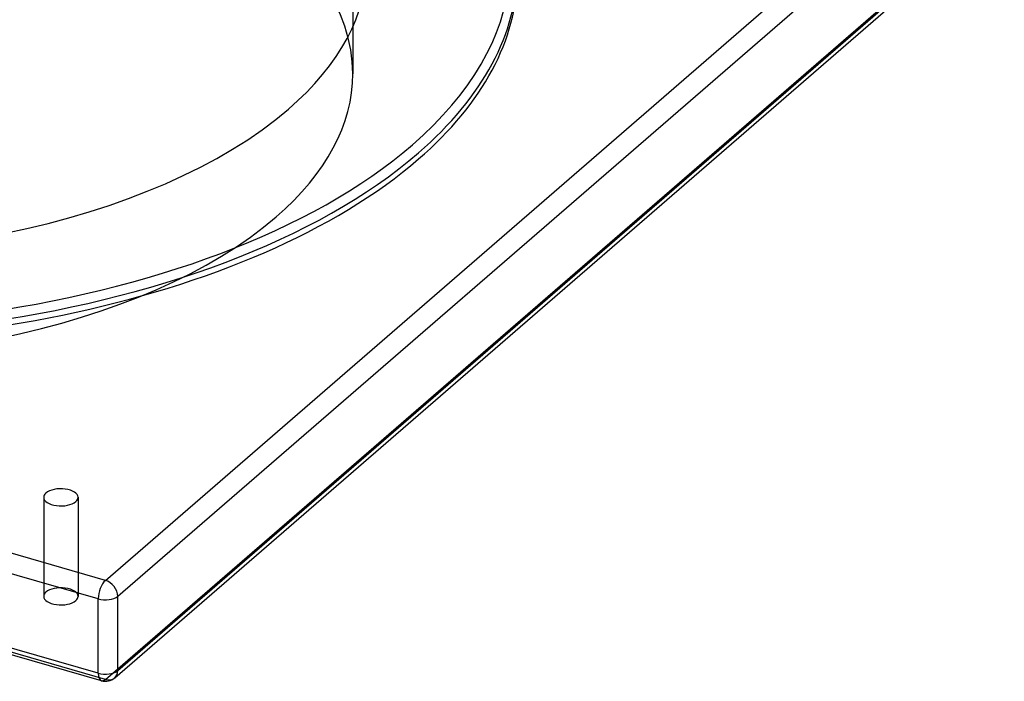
# Model space of a CAD drawing. Header units: millimetres. Extents: x -428 to 428, y -369 to 324.
# Tile 7 of 11: x 84 to 428, y -369 to -137. Entities that reach past the tile are written whole.
import ezdxf

# ---------------------------------------------------------------- set-up
doc = ezdxf.new("R2010")
doc.units = ezdxf.units.MM
doc.layers.add('HIDDEN', color=7, linetype='Continuous')
doc.layers.add('THICK', color=7, linetype='Continuous')

msp = doc.modelspace()

# ---------------------------------------------------------------- linework, layer by layer
at = {"layer": 'HIDDEN'}
for p, q in [((200, -2.43), (200, -156.32)), ((113.47, -368.05), (423.47, -99.58)), ((113.47, -368.05), (-423.47, -213.05)), ((91.91, -304.38), (91.91, -339.02)), ((103.91, -304.38), (103.91, -339.02))]:
    msp.add_line(p, q, dxfattribs=at)
for centre, major_axis, ratio, start_param, end_param in [((0, -2.42), (-255, 0), 0.5, -0.000001, 2.617994), ((0, -156.32), (200, 0), 0.5, -0.000001, 2.617994), ((0, -156.32), (200, 0), 0.5, 3.141591, 5.759587), ((0, -156.32), (200, 0), 0.5, -0.523599, -0.000001), ((97.91, -339.02), (6, 0), 0.5, -0.000094, 2.617994), ((97.91, -339.02), (6, 0), 0.5, 2.617994, 3.141499), ((97.91, -339.02), (6, 0), 0.5, 3.141499, 5.759587), ((97.91, -339.02), (6, 0), 0.5, -0.523599, -0.000094), ((113.47, -363.72), (-1.39, -4.8), 0.433013, 0.000007, 0.588003), ((113.47, -363.72), (-3.27, 3.78), 0.75, 2.284521, 3.141672)]:
    msp.add_ellipse(centre, major_axis=major_axis, ratio=ratio, start_param=start_param, end_param=end_param, dxfattribs=at)
at = {"layer": 'THICK'}
for p, q in [((113.47, -333.41), (423.47, -64.94)), ((117.8, -338.99), (427.8, -70.52)), ((116.74, -367.5), (426.74, -99.03)), ((117.8, -364.97), (427.8, -96.5)), ((113.47, -333.41), (-423.47, -178.41)), ((110.97, -339.91), (-425.97, -184.91)), ((110.97, -365.89), (-425.97, -210.89)), ((112.08, -368.53), (-424.85, -213.53)), ((110.97, -365.89), (110.97, -339.91)), ((117.8, -364.97), (117.8, -338.99))]:
    msp.add_line(p, q, dxfattribs=at)
msp.add_arc((113.47, -363.72), 5, 253.8981, 310.8968, dxfattribs=at)
for centre, major_axis, ratio, start_param, end_param in [((0, -117.35), (255, 0), 0.5, -0.523599, 0.434269), ((0, -117.35), (205, 0), 0.5, 3.141591, 5.759587), ((0, -117.35), (205, 0), 0.5, -0.523599, -0.000001), ((0, -119.51), (257.5, 0), 0.5, -0.523599, 0), ((0, -121.68), (-257.5, 0), 0.5, -0.000001, 2.617994), ((0, -121.68), (-257.5, 0), 0.5, 2.617994, 3.141591), ((0, -117.35), (255, 0), 0.5, -2.094395, -0.523599), ((0, -119.51), (257.5, 0), 0.5, -2.094395, -0.523599), ((97.91, -304.38), (-6, 0), 0.5, -0.523599, -0.000094), ((97.91, -304.38), (-6, 0), 0.5, 3.141499, 5.759587), ((97.91, -304.38), (-6, 0), 0.5, -0.000094, 2.617994), ((97.91, -304.38), (-6, 0), 0.5, 2.617994, 3.141499), ((113.47, -337.74), (-1.39, -4.8), 0.433013, -2.55359, -0.982794), ((113.47, -337.74), (-3.27, 3.78), 0.75, -2.427868, -0.857072), ((113.47, -337.74), (-5, 0), 0.5, 1.047198, 2.617994), ((113.47, -363.72), (-5, 0), 0.5, 1.047198, 2.617994), ((113.47, -363.72), (-1.39, -4.8), 0.433013, -0.982794, 0.000007), ((113.47, -363.72), (-3.27, 3.78), 0.75, -3.141514, -2.427868)]:
    msp.add_ellipse(centre, major_axis=major_axis, ratio=ratio, start_param=start_param, end_param=end_param, dxfattribs=at)

doc.saveas('drawing.dxf')
